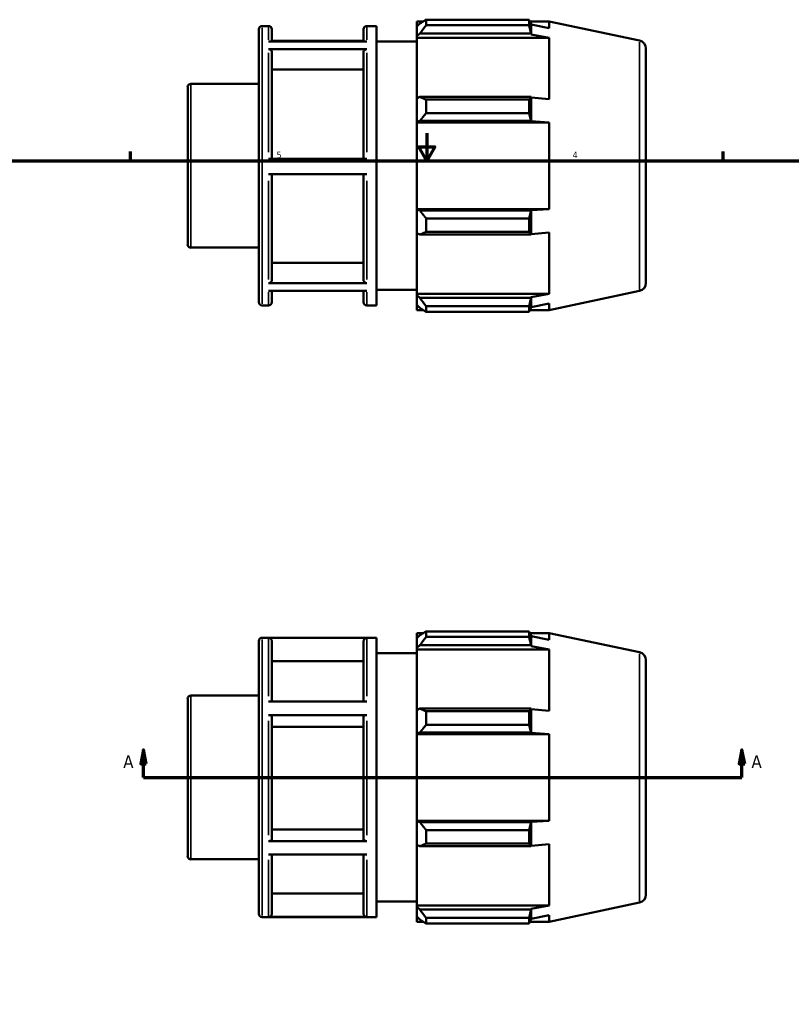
# Model space of a CAD drawing. Header units: inches. Extents: x -3.3 to 39, y -5.2 to 27.1.
# Tile 4 of 6: x 11.2 to 22.2, y 8.9 to 23. Entities that reach past the tile are written whole.
import ezdxf

# ---------------------------------------------------------------- set-up
doc = ezdxf.new("R2010")
doc.units = ezdxf.units.IN
doc.header["$MEASUREMENT"] = 0
for name, color, linetype, lineweight in [('Border (ANSI)', 7, 'Continuous', 70), ('Section Line (ANSI)', 7, 'Continuous', 70), ('Visible (ANSI)', 7, 'Continuous', 50), ('Visible Narrow (ANSI)', 7, 'Continuous', 35)]:
    doc.layers.add(name, color=color, linetype=linetype, lineweight=lineweight)
doc.styles.add('Label Text (ANSI)', font='tahoma.ttf')
doc.styles.add('Note Text (ANSI)', font='tahoma.ttf')

# ---------------------------------------------------------------- blocks, each defined once
blk = doc.blocks.new('Borders Default Border')
at = {"layer": 'Border (ANSI)'}
for p, q in [((12.75, 21), (12.75, 21.134)), ((21.25, 21), (21.25, 21.134))]:
    blk.add_line(p, q, dxfattribs=at)
at = {"layer": 'Border (ANSI)', "flags": 128}
for points in [[(17, 21.4), (17, 21), (16.885, 21.2), (17.115, 21.2), (17, 21)], [(0.5, 1), (0.5, 21), (33.5, 21), (33.5, 1), (0.5, 1)]]:
    blk.add_lwpolyline(points, dxfattribs=at)
at = {"layer": 'Border (ANSI)', "color": 5, "true_color": 0x0000ff, "char_height": 0.0945, "attachment_point": 7, "style": 'Note Text (ANSI)'}
for s, insert in [('5', (14.847, 21.038)), ('4', (19.092, 21.04))]:
    blk.add_mtext(s, dxfattribs=dict(at, insert=insert))
blk = doc.blocks.new('2dTransSection0')
at = {"layer": 'Section Line (ANSI)', "linetype": 'Continuous'}
for p, q in [((12.938, 12.558), (12.899, 12.361)), ((12.938, 12.361), (12.938, 12.558)), ((12.978, 12.361), (12.938, 12.558)), ((21.519, 12.558), (21.48, 12.361)), ((21.519, 12.361), (21.519, 12.558)), ((21.558, 12.361), (21.519, 12.558)), ((12.899, 12.361), (12.978, 12.361)), ((12.938, 12.165), (12.938, 12.361)), ((21.48, 12.361), (21.558, 12.361)), ((21.519, 12.165), (21.519, 12.361)), ((12.938, 12.165), (13.304, 12.165)), ((21.153, 12.165), (21.519, 12.165))]:
    blk.add_line(p, q, dxfattribs=at)
at = {"layer": 'Section Line (ANSI)'}
blk.add_line((12.938, 12.165), (21.519, 12.165), dxfattribs=at)
at = {"layer": 'Section Line (ANSI)', "linetype": 'Continuous', "flags": 128}
for points in [[(12.978, 12.361), (12.938, 12.558), (12.899, 12.361), (12.978, 12.361)], [(21.558, 12.361), (21.519, 12.558), (21.48, 12.361), (21.558, 12.361)]]:
    blk.add_lwpolyline(points, dxfattribs=at)
at = {"layer": 'Section Line (ANSI)'}
for points in [[(12.978, 12.361), (12.938, 12.558), (12.899, 12.361), (12.978, 12.361)], [(21.558, 12.361), (21.519, 12.558), (21.48, 12.361), (21.558, 12.361)]]:
    blk.add_solid(points, dxfattribs=at)
at = {"layer": 'Section Line (ANSI)', "char_height": 0.18, "attachment_point": 7, "style": 'Label Text (ANSI)'}
for insert in [(12.649, 12.302), (21.656, 12.302)]:
    blk.add_mtext('A', dxfattribs=dict(at, insert=insert))

msp = doc.modelspace()

# ---------------------------------------------------------------- linework, layer by layer
at = {"layer": 'Visible (ANSI)'}
for p, q in [((16.99, 23.024), (16.99, 22.944)), ((16.99, 23.024), (18.466, 23.024)), ((18.466, 22.944), (18.466, 23.024)), ((14.592, 18.975), (14.592, 22.886)), ((14.639, 22.933), (14.732, 22.933)), ((14.78, 22.886), (14.78, 22.713)), ((16.094, 22.713), (16.094, 22.886)), ((16.141, 22.933), (16.281, 22.933)), ((16.281, 18.928), (16.281, 22.933)), ((16.857, 23), (16.857, 22.925)), ((16.857, 23), (16.952, 23)), ((16.901, 22.968), (16.857, 22.925)), ((16.857, 22.786), (16.857, 22.925)), ((18.466, 22.944), (16.99, 22.944)), ((18.479, 23), (18.756, 23)), ((18.499, 22.956), (18.495, 22.968)), ((18.499, 22.814), (18.499, 22.956)), ((18.756, 22.904), (18.499, 22.956)), ((20.048, 22.725), (18.756, 23)), ((18.756, 22.904), (18.756, 23)), ((16.094, 22.722), (14.78, 22.722)), ((16.857, 22.786), (16.901, 22.825)), ((16.857, 22.766), (16.857, 22.786)), ((16.857, 22.766), (16.857, 21.896)), ((16.857, 22.766), (18.756, 22.766)), ((16.901, 22.825), (18.495, 22.825)), ((18.495, 22.825), (18.499, 22.814)), ((18.499, 22.814), (18.756, 22.766)), ((18.756, 21.886), (18.756, 22.766)), ((14.732, 22.713), (16.141, 22.713)), ((16.141, 22.601), (14.732, 22.601)), ((16.281, 22.711), (16.857, 22.711)), ((20.142, 22.609), (20.142, 19.252)), ((14.78, 22.56), (14.78, 21.031)), ((16.094, 21.031), (16.094, 22.56)), ((16.094, 22.311), (14.78, 22.311)), ((13.572, 19.804), (13.572, 22.057)), ((13.619, 22.104), (14.592, 22.104)), ((16.901, 21.917), (16.857, 21.896)), ((16.857, 21.559), (16.857, 21.896)), ((18.495, 21.917), (16.901, 21.917)), ((16.99, 21.878), (16.99, 21.684)), ((16.99, 21.878), (18.466, 21.878)), ((18.466, 21.684), (18.466, 21.878)), ((18.499, 21.911), (18.495, 21.917)), ((18.499, 21.569), (18.499, 21.911)), ((18.756, 21.886), (18.499, 21.911)), ((18.466, 21.684), (16.99, 21.684)), ((16.857, 21.559), (16.901, 21.573)), ((16.857, 21.553), (16.857, 21.559)), ((16.857, 21.553), (16.857, 20.308)), ((16.857, 21.553), (18.756, 21.553)), ((16.901, 21.573), (18.495, 21.573)), ((18.495, 21.573), (18.499, 21.569)), ((18.499, 21.569), (18.756, 21.553)), ((18.756, 20.308), (18.756, 21.553)), ((14.732, 21.031), (16.141, 21.031)), ((16.141, 20.809), (14.732, 20.809)), ((14.78, 20.809), (14.78, 19.29)), ((16.094, 19.29), (16.094, 20.809)), ((16.857, 20.302), (16.857, 20.308)), ((16.857, 20.308), (18.756, 20.308)), ((16.901, 20.288), (16.857, 20.302)), ((16.857, 19.965), (16.857, 20.302)), ((18.495, 20.288), (16.901, 20.288)), ((18.499, 20.292), (18.495, 20.288)), ((18.756, 20.308), (18.499, 20.292)), ((18.499, 19.95), (18.499, 20.292)), ((16.99, 20.177), (16.99, 19.983)), ((16.99, 20.177), (18.466, 20.177)), ((18.466, 19.983), (18.466, 20.177)), ((16.857, 19.965), (16.901, 19.944)), ((16.857, 19.965), (16.857, 19.095)), ((16.901, 19.944), (18.495, 19.944)), ((18.466, 19.983), (16.99, 19.983)), ((18.495, 19.944), (18.499, 19.95)), ((18.499, 19.95), (18.756, 19.975)), ((18.756, 19.095), (18.756, 19.975)), ((13.619, 19.757), (14.592, 19.757)), ((14.78, 19.538), (16.094, 19.538)), ((14.732, 19.249), (16.141, 19.249)), ((16.141, 19.139), (14.732, 19.139)), ((14.78, 19.139), (14.78, 18.975)), ((16.094, 18.975), (16.094, 19.139)), ((16.281, 19.151), (16.857, 19.151)), ((16.857, 19.075), (16.857, 19.095)), ((16.857, 19.095), (18.756, 19.095)), ((16.857, 18.936), (16.857, 19.075)), ((16.901, 19.036), (16.857, 19.075)), ((18.756, 19.095), (18.499, 19.047)), ((20.048, 19.136), (18.756, 18.861)), ((14.639, 18.928), (14.732, 18.928)), ((16.141, 18.928), (16.281, 18.928)), ((16.857, 18.936), (16.901, 18.893)), ((16.857, 18.936), (16.857, 18.861)), ((18.495, 19.036), (16.901, 19.036)), ((16.99, 18.917), (16.99, 18.837)), ((16.99, 18.917), (18.466, 18.917)), ((18.466, 18.837), (18.466, 18.917)), ((18.499, 19.047), (18.495, 19.036)), ((18.499, 18.905), (18.499, 19.047)), ((18.499, 18.905), (18.756, 18.957)), ((18.756, 18.861), (18.756, 18.957)), ((16.857, 18.861), (16.952, 18.861)), ((18.466, 18.837), (16.99, 18.837)), ((18.479, 18.861), (18.756, 18.861)), ((18.495, 18.893), (18.499, 18.905)), ((16.99, 14.258), (16.99, 14.178)), ((16.99, 14.258), (18.466, 14.258)), ((18.466, 14.178), (18.466, 14.258)), ((14.592, 10.209), (14.592, 14.12)), ((14.639, 14.167), (16.281, 14.167)), ((16.141, 14.163), (14.732, 14.163)), ((14.78, 14.116), (14.78, 13.252)), ((16.094, 13.252), (16.094, 14.116)), ((16.281, 10.162), (16.281, 14.167)), ((16.857, 14.234), (16.857, 14.159)), ((16.857, 14.234), (16.952, 14.234)), ((16.901, 14.202), (16.857, 14.159)), ((16.857, 14.02), (16.857, 14.159)), ((18.466, 14.178), (16.99, 14.178)), ((18.479, 14.234), (18.756, 14.234)), ((18.499, 14.19), (18.495, 14.202)), ((18.499, 14.048), (18.499, 14.19)), ((18.756, 14.138), (18.499, 14.19)), ((20.048, 13.959), (18.756, 14.234)), ((18.756, 14.138), (18.756, 14.234)), ((16.857, 14.02), (16.901, 14.059)), ((16.857, 14), (16.857, 14.02)), ((16.857, 14), (16.857, 13.13)), ((16.857, 14), (18.756, 14)), ((16.901, 14.059), (18.495, 14.059)), ((18.495, 14.059), (18.499, 14.048)), ((18.499, 14.048), (18.756, 14)), ((18.756, 13.12), (18.756, 14)), ((16.094, 13.829), (14.78, 13.829)), ((16.281, 13.945), (16.857, 13.945)), ((20.142, 13.843), (20.142, 10.486)), ((13.572, 11.038), (13.572, 13.291)), ((13.619, 13.338), (14.592, 13.338)), ((14.732, 13.252), (16.141, 13.252)), ((16.901, 13.151), (16.857, 13.13)), ((16.857, 12.793), (16.857, 13.13)), ((18.495, 13.151), (16.901, 13.151)), ((18.499, 13.145), (18.495, 13.151)), ((18.499, 12.803), (18.499, 13.145)), ((18.756, 13.12), (18.499, 13.145)), ((16.141, 13.059), (14.732, 13.059)), ((14.78, 13.035), (14.78, 11.276)), ((16.094, 11.276), (16.094, 13.035)), ((16.99, 13.112), (16.99, 12.918)), ((16.99, 13.112), (18.466, 13.112)), ((18.466, 12.918), (18.466, 13.112)), ((16.094, 12.891), (14.78, 12.891)), ((18.466, 12.918), (16.99, 12.918)), ((16.857, 12.793), (16.901, 12.807)), ((16.857, 12.787), (16.857, 12.793)), ((16.857, 12.787), (16.857, 11.542)), ((16.857, 12.787), (18.756, 12.787)), ((16.901, 12.807), (18.495, 12.807)), ((18.495, 12.807), (18.499, 12.803)), ((18.499, 12.803), (18.756, 12.787)), ((18.756, 11.542), (18.756, 12.787)), ((16.857, 11.536), (16.857, 11.542)), ((16.857, 11.542), (18.756, 11.542)), ((16.901, 11.522), (16.857, 11.536)), ((16.857, 11.199), (16.857, 11.536)), ((18.495, 11.522), (16.901, 11.522)), ((18.499, 11.526), (18.495, 11.522)), ((18.756, 11.542), (18.499, 11.526)), ((18.499, 11.184), (18.499, 11.526)), ((14.78, 11.419), (16.094, 11.419)), ((16.99, 11.411), (16.99, 11.217)), ((16.99, 11.411), (18.466, 11.411)), ((18.466, 11.217), (18.466, 11.411)), ((14.732, 11.252), (16.141, 11.252)), ((16.857, 11.199), (16.901, 11.178)), ((16.857, 11.199), (16.857, 10.329)), ((16.901, 11.178), (18.495, 11.178)), ((18.466, 11.217), (16.99, 11.217)), ((18.495, 11.178), (18.499, 11.184)), ((18.499, 11.184), (18.756, 11.209)), ((18.756, 10.329), (18.756, 11.209)), ((16.141, 11.06), (14.732, 11.06)), ((14.78, 11.06), (14.78, 10.212)), ((16.094, 10.212), (16.094, 11.06)), ((13.619, 10.991), (14.592, 10.991)), ((14.78, 10.499), (16.094, 10.499)), ((16.281, 10.385), (16.857, 10.385)), ((16.857, 10.309), (16.857, 10.329)), ((16.857, 10.329), (18.756, 10.329)), ((16.901, 10.27), (16.857, 10.309)), ((16.857, 10.17), (16.857, 10.309)), ((18.756, 10.329), (18.499, 10.281)), ((20.048, 10.37), (18.756, 10.095)), ((14.639, 10.162), (16.281, 10.162)), ((14.732, 10.165), (16.141, 10.165)), ((16.857, 10.17), (16.901, 10.127)), ((16.857, 10.17), (16.857, 10.095)), ((18.495, 10.27), (16.901, 10.27)), ((18.499, 10.281), (18.495, 10.27)), ((18.499, 10.139), (18.499, 10.281)), ((18.499, 10.139), (18.756, 10.191)), ((18.756, 10.095), (18.756, 10.191)), ((16.857, 10.095), (16.952, 10.095)), ((16.99, 10.151), (16.99, 10.071)), ((16.99, 10.151), (18.466, 10.151)), ((18.466, 10.071), (16.99, 10.071)), ((18.466, 10.071), (18.466, 10.151)), ((18.479, 10.095), (18.756, 10.095)), ((18.495, 10.127), (18.499, 10.139))]:
    msp.add_line(p, q, dxfattribs=at)
for centre, radius, start, end in [((14.639, 22.886), 0.0473, 90, 180), ((14.732, 22.886), 0.0473, 0, 90), ((16.141, 22.886), 0.0473, 90, 180), ((20.024, 22.609), 0.118, 0, 78), ((13.619, 22.057), 0.0473, 90, 180), ((13.619, 19.804), 0.0473, 180, 270), ((20.024, 19.252), 0.118, 282, 0), ((14.639, 18.975), 0.0473, 180, 270), ((14.732, 18.975), 0.0473, 270, 0), ((16.141, 18.975), 0.0473, 180, 270), ((14.639, 14.12), 0.0473, 90, 180), ((20.024, 13.843), 0.118, 0, 78), ((13.619, 13.291), 0.0473, 90, 180), ((13.619, 11.038), 0.0473, 180, 270), ((20.024, 10.486), 0.118, 282, 0), ((14.639, 10.209), 0.0473, 180, 270)]:
    msp.add_arc(centre, radius, start, end, dxfattribs=at)
for points, weights in [([(16.99, 23.024), (16.944, 22.995), (16.901, 22.968)], [1.01351513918, 1.00971095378, 1.00509988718]), ([(18.466, 23.024), (18.481, 22.995), (18.495, 22.968)], [1, 1.00046741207, 1.00011795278]), ([(16.901, 22.825), (16.944, 22.883), (16.99, 22.944)], [1.00509988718, 1.00971095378, 1.01351513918]), ([(18.495, 22.825), (18.481, 22.883), (18.466, 22.944)], [1.00011795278, 1.00046741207, 1]), ([(16.99, 21.878), (16.944, 21.898), (16.901, 21.917)], [1.01351513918, 1.00971095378, 1.00509988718]), ([(18.466, 21.878), (18.481, 21.898), (18.495, 21.917)], [1, 1.00046741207, 1.00011795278]), ([(16.901, 21.573), (16.944, 21.627), (16.99, 21.684)], [1.00509988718, 1.00971095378, 1.01351513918]), ([(18.495, 21.573), (18.481, 21.627), (18.466, 21.684)], [1.00011795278, 1.00046741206, 1]), ([(16.99, 20.177), (16.944, 20.234), (16.901, 20.288)], [1.01351513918, 1.00971095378, 1.00509988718]), ([(18.466, 20.177), (18.481, 20.234), (18.495, 20.288)], [1, 1.00046741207, 1.00011795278]), ([(16.901, 19.944), (16.944, 19.963), (16.99, 19.983)], [1.00509988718, 1.00971095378, 1.01351513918]), ([(18.495, 19.944), (18.481, 19.963), (18.466, 19.983)], [1.00011795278, 1.00046741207, 1]), ([(16.99, 18.917), (16.944, 18.978), (16.901, 19.036)], [1.01351513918, 1.00971095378, 1.00509988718]), ([(18.466, 18.917), (18.481, 18.978), (18.495, 19.036)], [1, 1.00046741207, 1.00011795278]), ([(16.901, 18.893), (16.944, 18.866), (16.99, 18.837)], [1.00509988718, 1.00971095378, 1.01351513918]), ([(18.495, 18.893), (18.481, 18.866), (18.466, 18.837)], [1.00011795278, 1.00046741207, 1]), ([(16.99, 14.258), (16.944, 14.229), (16.901, 14.202)], [1.01351513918, 1.00971095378, 1.00509988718]), ([(18.466, 14.258), (18.481, 14.229), (18.495, 14.202)], [1, 1.00046741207, 1.00011795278]), ([(16.901, 14.059), (16.944, 14.117), (16.99, 14.178)], [1.00509988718, 1.00971095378, 1.01351513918]), ([(18.495, 14.059), (18.481, 14.117), (18.466, 14.178)], [1.00011795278, 1.00046741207, 1]), ([(16.99, 13.112), (16.944, 13.132), (16.901, 13.151)], [1.01351513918, 1.00971095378, 1.00509988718]), ([(18.466, 13.112), (18.481, 13.132), (18.495, 13.151)], [1, 1.00046741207, 1.00011795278]), ([(16.901, 12.807), (16.944, 12.861), (16.99, 12.918)], [1.00509988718, 1.00971095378, 1.01351513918]), ([(18.495, 12.807), (18.481, 12.861), (18.466, 12.918)], [1.00011795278, 1.00046741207, 1]), ([(16.99, 11.411), (16.944, 11.468), (16.901, 11.522)], [1.01351513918, 1.00971095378, 1.00509988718]), ([(18.466, 11.411), (18.481, 11.468), (18.495, 11.522)], [1, 1.00046741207, 1.00011795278]), ([(16.901, 11.178), (16.944, 11.197), (16.99, 11.217)], [1.00509988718, 1.00971095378, 1.01351513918]), ([(18.495, 11.178), (18.481, 11.197), (18.466, 11.217)], [1.00011795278, 1.00046741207, 1]), ([(16.99, 10.151), (16.944, 10.212), (16.901, 10.27)], [1.01351513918, 1.00971095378, 1.00509988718]), ([(18.466, 10.151), (18.481, 10.212), (18.495, 10.27)], [1, 1.00046741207, 1.00011795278]), ([(16.901, 10.127), (16.944, 10.1), (16.99, 10.071)], [1.00509988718, 1.00971095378, 1.01351513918]), ([(18.495, 10.127), (18.481, 10.1), (18.466, 10.071)], [1.00011795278, 1.00046741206, 1])]:
    msp.add_rational_spline(points, weights, degree=2, dxfattribs=at)
for points, knots in [([(14.732, 22.601), (14.738, 22.601), (14.745, 22.599), (14.756, 22.596), (14.762, 22.592), (14.77, 22.585), (14.774, 22.58), (14.778, 22.571), (14.78, 22.565), (14.78, 22.56)], [0, 0, 0, 0, 0.0444976, 0.0444976, 0.0890373, 0.0890373, 0.1335866, 0.1335866, 0.1781813, 0.1781813, 0.1781813, 0.1781813]), ([(16.094, 22.56), (16.094, 22.565), (16.095, 22.571), (16.099, 22.58), (16.103, 22.585), (16.112, 22.592), (16.117, 22.596), (16.128, 22.599), (16.135, 22.601), (16.141, 22.601)], [0.5345581, 0.5345581, 0.5345581, 0.5345581, 0.5791741, 0.5791741, 0.6237448, 0.6237448, 0.6682631, 0.6682631, 0.7127393, 0.7127393, 0.7127393, 0.7127393]), ([(14.78, 19.29), (14.78, 19.285), (14.778, 19.279), (14.774, 19.27), (14.77, 19.264), (14.762, 19.257), (14.756, 19.254), (14.745, 19.25), (14.738, 19.249), (14.732, 19.249)], [0.5343931, 0.5343931, 0.5343931, 0.5343931, 0.5789589, 0.5789589, 0.6234936, 0.6234936, 0.6680217, 0.6680217, 0.7125209, 0.7125209, 0.7125209, 0.7125209]), ([(16.141, 19.249), (16.135, 19.249), (16.128, 19.25), (16.117, 19.254), (16.112, 19.257), (16.103, 19.264), (16.099, 19.27), (16.095, 19.279), (16.094, 19.285), (16.094, 19.29)], [0, 0, 0, 0, 0.0444846, 0.0444846, 0.0889981, 0.0889981, 0.1335474, 0.1335474, 0.1781278, 0.1781278, 0.1781278, 0.1781278]), ([(14.732, 14.163), (14.738, 14.163), (14.745, 14.162), (14.756, 14.157), (14.762, 14.154), (14.77, 14.145), (14.774, 14.139), (14.778, 14.129), (14.78, 14.122), (14.78, 14.116)], [0, 0, 0, 0, 0.0444976, 0.0444976, 0.0890373, 0.0890373, 0.1335866, 0.1335866, 0.1781813, 0.1781813, 0.1781813, 0.1781813]), ([(16.094, 14.116), (16.094, 14.122), (16.095, 14.129), (16.099, 14.139), (16.103, 14.145), (16.112, 14.154), (16.117, 14.157), (16.128, 14.162), (16.135, 14.163), (16.141, 14.163)], [0.5345581, 0.5345581, 0.5345581, 0.5345581, 0.5791741, 0.5791741, 0.6237448, 0.6237448, 0.6682631, 0.6682631, 0.7127393, 0.7127393, 0.7127393, 0.7127393]), ([(14.732, 13.059), (14.738, 13.059), (14.745, 13.058), (14.756, 13.056), (14.762, 13.054), (14.77, 13.05), (14.774, 13.047), (14.778, 13.041), (14.78, 13.038), (14.78, 13.035)], [0, 0, 0, 0, 0.0444976, 0.0444976, 0.0890373, 0.0890373, 0.1335866, 0.1335866, 0.1781813, 0.1781813, 0.1781813, 0.1781813]), ([(16.094, 13.035), (16.094, 13.038), (16.095, 13.041), (16.099, 13.047), (16.103, 13.05), (16.112, 13.054), (16.117, 13.056), (16.128, 13.058), (16.135, 13.059), (16.141, 13.059)], [0.5345581, 0.5345581, 0.5345581, 0.5345581, 0.5791741, 0.5791741, 0.6237448, 0.6237448, 0.6682631, 0.6682631, 0.7127393, 0.7127393, 0.7127393, 0.7127393]), ([(14.78, 11.276), (14.78, 11.273), (14.778, 11.269), (14.774, 11.264), (14.77, 11.261), (14.762, 11.257), (14.756, 11.255), (14.745, 11.253), (14.738, 11.252), (14.732, 11.252)], [0.5343931, 0.5343931, 0.5343931, 0.5343931, 0.5789589, 0.5789589, 0.6234936, 0.6234936, 0.6680217, 0.6680217, 0.7125209, 0.7125209, 0.7125209, 0.7125209]), ([(16.141, 11.252), (16.135, 11.252), (16.128, 11.253), (16.117, 11.255), (16.112, 11.257), (16.103, 11.261), (16.099, 11.264), (16.095, 11.269), (16.094, 11.273), (16.094, 11.276)], [0, 0, 0, 0, 0.0444846, 0.0444846, 0.0889981, 0.0889981, 0.1335474, 0.1335474, 0.1781278, 0.1781278, 0.1781278, 0.1781278]), ([(14.78, 10.212), (14.78, 10.206), (14.778, 10.199), (14.774, 10.188), (14.77, 10.183), (14.762, 10.174), (14.756, 10.17), (14.745, 10.166), (14.738, 10.165), (14.732, 10.165)], [0.5343931, 0.5343931, 0.5343931, 0.5343931, 0.5789589, 0.5789589, 0.6234936, 0.6234936, 0.6680217, 0.6680217, 0.7125209, 0.7125209, 0.7125209, 0.7125209]), ([(16.141, 10.165), (16.135, 10.165), (16.128, 10.166), (16.117, 10.17), (16.112, 10.174), (16.103, 10.183), (16.099, 10.188), (16.095, 10.199), (16.094, 10.206), (16.094, 10.212)], [0, 0, 0, 0, 0.0444846, 0.0444846, 0.0889981, 0.0889981, 0.1335474, 0.1335474, 0.1781278, 0.1781278, 0.1781278, 0.1781278])]:
    msp.add_open_spline(points, degree=3, knots=knots, dxfattribs=at)
at = {"layer": 'Visible Narrow (ANSI)'}
for p, q in [((14.639, 22.908), (14.639, 18.953)), ((14.732, 22.734), (14.732, 22.932)), ((16.141, 22.932), (16.141, 22.734)), ((20.048, 19.158), (20.048, 22.703)), ((14.732, 21.125), (14.732, 22.547)), ((16.141, 22.547), (16.141, 21.125)), ((13.619, 22.09), (13.619, 19.771)), ((14.732, 19.302), (14.732, 20.715)), ((16.141, 20.715), (16.141, 19.302)), ((14.732, 18.929), (14.732, 19.118)), ((16.141, 19.118), (16.141, 18.929)), ((14.639, 14.142), (14.639, 10.187)), ((14.732, 13.329), (14.732, 14.155)), ((16.141, 14.155), (16.141, 13.329)), ((20.048, 10.392), (20.048, 13.937)), ((13.619, 13.324), (13.619, 11.005)), ((14.732, 11.336), (14.732, 12.974)), ((16.141, 12.974), (16.141, 11.336)), ((14.732, 10.171), (14.732, 10.983)), ((16.141, 10.983), (16.141, 10.171))]:
    msp.add_line(p, q, dxfattribs=at)

# ---------------------------------------------------------------- block references
msp.add_blockref('Borders Default Border', (0, 0))
at = {"layer": 'Section Line (ANSI)'}
msp.add_blockref('2dTransSection0', (0, 0), dxfattribs=at)

doc.saveas('drawing.dxf')
